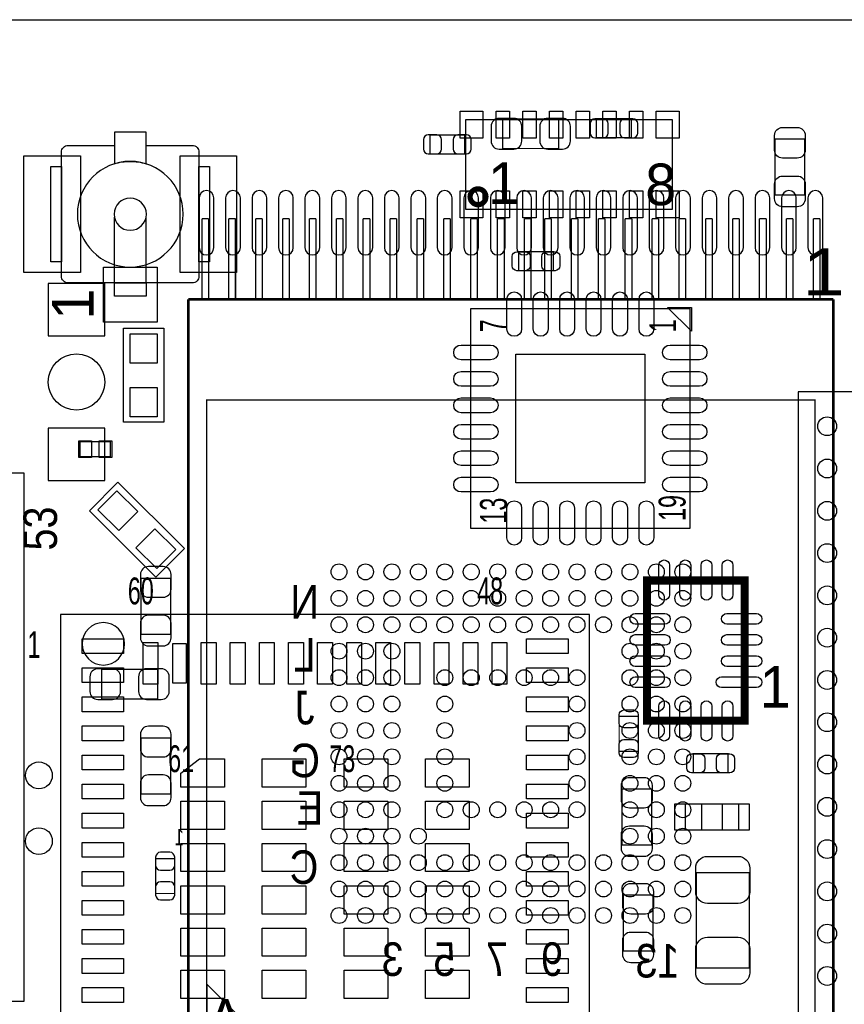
# Model space of a CAD drawing. Extents: x 7.2 to 74.8, y 33.9 to 67.
# Tile 3 of 8: x 24.1 to 39.6, y 48.4 to 67. Entities that reach past the tile are written whole.
import ezdxf
from ezdxf.enums import TextEntityAlignment as Align

# ---------------------------------------------------------------- set-up
doc = ezdxf.new("R2010")
doc.units = 0
for name, color, linetype in [('BG_OUTLINE', 3, 'CONTINUOUS'), ('PG_ASSEMBLY_BOTTOM', 140, 'CONTINUOUS'), ('PG_ASSEMBLY_TOP', 140, 'CONTINUOUS'), ('PIN_BOTTOM', 2, 'CONTINUOUS'), ('PIN_TOP', 160, 'CONTINUOUS')]:
    doc.layers.add(name, color=color, linetype=linetype)

msp = doc.modelspace()

# ---------------------------------------------------------------- linework, layer by layer
at = {"layer": 'BG_OUTLINE'}
msp.add_lwpolyline([(74.799952, 55.992776, 0.414214), (72.800972, 53.993796, 0.414214), (74.799952, 51.994816), (74.799952, 33.993836), (23.949152, 33.993836), (23.949152, 37.493956, 0.414214), (23.451312, 37.994336, 0.414214), (22.950932, 37.493956), (22.950932, 33.993836), (7.200392, 33.993836), (7.200392, 51.994816, 0.414214), (9.199372, 53.993796, 0.414214), (7.200392, 55.992776), (7.199884, 66.987928), (74.799952, 66.987928)], format="xyb", close=True, dxfattribs=at)
at = {"layer": 'PG_ASSEMBLY_BOTTOM'}
for points, const_width in [([(34.250884, 64.551052), (34.250884, 65.110868), (33.190688, 65.110868), (33.190688, 64.551052), (34.250884, 64.551052)], 0.024892), ([(34.962846, 65.113662), (34.962846, 64.75349), (35.622738, 64.75349), (35.622738, 65.113662), (34.962846, 65.113662)], 0.024892), ([(31.813246, 64.808862), (31.813246, 64.44869), (32.473138, 64.44869), (32.473138, 64.808862), (31.813246, 64.808862)], 0.024892), ([(27.503882, 61.69787), (27.503882, 63.22187)], 0.0254), ([(27.503882, 63.22187), (27.630882, 63.22187)], 0.0254), ([(27.630882, 63.22187), (27.630882, 61.69787)], 0.0254), ([(28.011882, 61.69787), (28.011882, 63.22187)], 0.0254), ([(28.011882, 63.22187), (28.138882, 63.22187)], 0.0254), ([(28.138882, 63.22187), (28.138882, 61.69787)], 0.0254), ([(28.519882, 61.69787), (28.519882, 63.22187)], 0.0254), ([(28.519882, 63.22187), (28.646882, 63.22187)], 0.0254), ([(28.646882, 63.22187), (28.646882, 61.69787)], 0.0254), ([(29.027882, 61.69787), (29.027882, 63.22187)], 0.0254), ([(29.027882, 63.22187), (29.154882, 63.22187)], 0.0254), ([(29.154882, 63.22187), (29.154882, 61.69787)], 0.0254), ([(29.535882, 61.69787), (29.535882, 63.22187)], 0.0254), ([(29.535882, 63.22187), (29.662882, 63.22187)], 0.0254), ([(29.662882, 63.22187), (29.662882, 61.69787)], 0.0254), ([(30.043882, 61.69787), (30.043882, 63.22187)], 0.0254), ([(30.043882, 63.22187), (30.170882, 63.22187)], 0.0254), ([(30.170882, 63.22187), (30.170882, 61.69787)], 0.0254), ([(30.551882, 61.69787), (30.551882, 63.22187)], 0.0254), ([(30.551882, 63.22187), (30.678882, 63.22187)], 0.0254), ([(30.678882, 63.22187), (30.678882, 61.69787)], 0.0254), ([(31.059882, 61.69787), (31.059882, 63.22187)], 0.0254), ([(31.059882, 63.22187), (31.186882, 63.22187)], 0.0254), ([(31.186882, 63.22187), (31.186882, 61.69787)], 0.0254), ([(31.567882, 61.69787), (31.567882, 63.22187)], 0.0254), ([(31.567882, 63.22187), (31.694882, 63.22187)], 0.0254), ([(31.694882, 63.22187), (31.694882, 61.69787)], 0.0254), ([(32.075882, 61.69787), (32.075882, 63.22187)], 0.0254), ([(32.075882, 63.22187), (32.202882, 63.22187)], 0.0254), ([(32.202882, 63.22187), (32.202882, 61.69787)], 0.0254), ([(32.583882, 61.69787), (32.583882, 63.22187)], 0.0254), ([(32.583882, 63.22187), (32.710882, 63.22187)], 0.0254), ([(32.710882, 63.22187), (32.710882, 61.69787)], 0.0254), ([(33.091882, 61.69787), (33.091882, 63.22187)], 0.0254), ([(33.091882, 63.22187), (33.218882, 63.22187)], 0.0254), ([(33.218882, 63.22187), (33.218882, 61.69787)], 0.0254), ([(33.599882, 61.69787), (33.599882, 63.22187)], 0.0254), ([(33.599882, 63.22187), (33.726882, 63.22187)], 0.0254), ([(33.726882, 63.22187), (33.726882, 61.69787)], 0.0254), ([(33.980882, 61.69787), (33.980882, 63.22187)], 0.0254), ([(33.980882, 63.22187), (34.107882, 63.22187)], 0.0254), ([(34.107882, 63.22187), (34.107882, 61.69787)], 0.0254), ([(34.488882, 61.69787), (34.488882, 63.22187)], 0.0254), ([(34.488882, 63.22187), (34.615882, 63.22187)], 0.0254), ([(34.615882, 63.22187), (34.615882, 61.69787)], 0.0254), ([(34.996882, 61.69787), (34.996882, 63.22187)], 0.0254), ([(34.996882, 63.22187), (35.123882, 63.22187)], 0.0254), ([(35.123882, 63.22187), (35.123882, 61.69787)], 0.0254), ([(35.504882, 61.69787), (35.504882, 63.22187)], 0.0254), ([(35.504882, 63.22187), (35.631882, 63.22187)], 0.0254), ([(35.631882, 63.22187), (35.631882, 61.69787)], 0.0254), ([(36.012882, 61.69787), (36.012882, 63.22187)], 0.0254), ([(36.012882, 63.22187), (36.139882, 63.22187)], 0.0254), ([(36.139882, 63.22187), (36.139882, 61.69787)], 0.0254), ([(36.520882, 61.69787), (36.520882, 63.22187)], 0.0254), ([(36.520882, 63.22187), (36.647882, 63.22187)], 0.0254), ([(36.647882, 63.22187), (36.647882, 61.69787)], 0.0254), ([(37.028882, 61.69787), (37.028882, 63.22187)], 0.0254), ([(37.028882, 63.22187), (37.155882, 63.22187)], 0.0254), ([(37.155882, 63.22187), (37.155882, 61.69787)], 0.0254), ([(37.536882, 61.69787), (37.536882, 63.22187)], 0.0254), ([(37.536882, 63.22187), (37.663882, 63.22187)], 0.0254), ([(37.663882, 63.22187), (37.663882, 61.69787)], 0.0254), ([(38.044882, 61.69787), (38.044882, 63.22187)], 0.0254), ([(38.044882, 63.22187), (38.171882, 63.22187)], 0.0254), ([(38.171882, 63.22187), (38.171882, 61.69787)], 0.0254), ([(38.552882, 61.69787), (38.552882, 63.22187)], 0.0254), ([(38.552882, 63.22187), (38.679882, 63.22187)], 0.0254), ([(38.679882, 63.22187), (38.679882, 61.69787)], 0.0254), ([(39.060882, 61.69787), (39.060882, 63.22187)], 0.0254), ([(39.060882, 63.22187), (39.187882, 63.22187)], 0.0254), ([(39.187882, 63.22187), (39.187882, 61.69787)], 0.0254), ([(39.441882, 61.69787), (27.249882, 61.69787)], 0.0508), ([(27.249882, 61.69787), (27.249882, 44.88307)], 0.0508), ([(39.441882, 44.88307), (39.441882, 61.69787)], 0.0508), ([(39.095934, 46.790356), (39.095934, 59.790584), (27.59583, 59.790584), (27.59583, 46.790356), (39.095934, 46.790356)], 0.0254), ([(26.351484, 55.361078), (26.9113, 55.361078), (26.9113, 56.421274), (26.351484, 56.421274), (26.351484, 55.361078)], 0.024892), ([(25.606502, 54.697884), (25.606502, 54.138068), (26.666698, 54.138068), (26.666698, 54.697884), (25.606502, 54.697884)], 0.024892), ([(26.351484, 52.338478), (26.9113, 52.338478), (26.9113, 53.398674), (26.351484, 53.398674), (26.351484, 52.338478)], 0.024892), ([(26.989278, 51.115722), (26.629106, 51.115722), (26.629106, 50.45583), (26.989278, 50.45583), (26.989278, 51.115722)], 0.024892)]:
    msp.add_lwpolyline(points, dxfattribs=dict(at, const_width=const_width))
msp.add_lwpolyline([(27.594814, 48.741584), (27.594814, 46.790356), (29.545788, 46.790356)], close=True, dxfattribs=at)
at = {"layer": 'PG_ASSEMBLY_TOP'}
for points in [[(32.492696, 63.396876), (32.492696, 65.098676), (36.394136, 65.098676), (36.394136, 63.396876)], [(24.650192, 62.406276), (24.650192, 64.209676), (24.84882, 64.209676), (24.84882, 62.406276)], [(27.448764, 62.406276), (27.448764, 64.209676), (27.647392, 64.209676), (27.647392, 62.406276)], [(25.848818, 61.758576), (25.848818, 62.008004), (26.448766, 62.008004), (26.448766, 61.758576)], [(36.307776, 61.542168), (36.757864, 61.542168), (36.757864, 61.09208)]]:
    msp.add_lwpolyline(points, close=True, dxfattribs=at)
for points in [[(26.448766, 64.261746), (26.448766, 64.857376), (25.848818, 64.857376), (25.848818, 64.261746, -0.076601), (26.148792, 64.307974, -0.076974)], [(26.042112, 55.179976, 1), (25.239472, 55.179976, 1)]]:
    msp.add_lwpolyline(points, format="xyb", close=True, dxfattribs=at)
for points, const_width in [([(38.9001, 63.669672), (38.340284, 63.669672), (38.340284, 64.729868), (38.9001, 64.729868), (38.9001, 63.669672)], 0.024892), ([(34.149538, 62.599062), (34.149538, 62.23889), (33.489646, 62.23889), (33.489646, 62.599062), (34.149538, 62.599062)], 0.024892), ([(37.76726, 53.727858), (37.76726, 56.378094), (35.917124, 56.378094), (35.917124, 53.727858), (37.76726, 53.727858)], 0.1524), ([(35.752278, 53.14823), (35.392106, 53.14823), (35.392106, 53.808122), (35.752278, 53.808122), (35.752278, 53.14823)], 0.024892), ([(36.791646, 52.73929), (36.791646, 53.099462), (37.451538, 53.099462), (37.451538, 52.73929), (36.791646, 52.73929)], 0.024892), ([(36.0045, 51.373278), (35.444684, 51.373278), (35.444684, 52.433474), (36.0045, 52.433474), (36.0045, 51.373278)], 0.024892), ([(36.850066, 50.847498), (37.850318, 50.847498), (37.850318, 49.047654), (36.850066, 49.047654), (36.850066, 50.847498)], 0.024892), ([(35.470084, 50.426874), (36.0299, 50.426874), (36.0299, 49.366678), (35.470084, 49.366678), (35.470084, 50.426874)], 0.024892)]:
    msp.add_lwpolyline(points, dxfattribs=dict(at, const_width=const_width))
for points in [[(26.448766, 64.607948), (27.321764, 64.607948, -0.414214), (27.448764, 64.480948), (27.448764, 62.135004, -0.414214), (27.321764, 62.008004), (24.97582, 62.008004, -0.414214), (24.84882, 62.135004), (24.84882, 64.480948, -0.414214), (24.97582, 64.607948)], [(27.14879, 63.307976, 1), (25.148794, 63.307976, 1), (27.14879, 63.307976)], [(26.453592, 63.307976, 1), (25.843992, 63.307976, 1), (26.453592, 63.307976)]]:
    msp.add_lwpolyline(points, format="xyb", dxfattribs=at)
for points in [[(24.97582, 64.607948), (25.848818, 64.607948)], [(25.848818, 62.008004), (25.848818, 63.253874)], [(26.448766, 62.008004), (26.448766, 63.253874)], [(32.582866, 61.517022), (32.582866, 57.36717), (36.732718, 57.36717), (36.732718, 61.517022), (32.582866, 61.517022)], [(26.783792, 61.148976), (26.783792, 59.370976), (26.021792, 59.370976), (26.021792, 61.148976), (26.783792, 61.148976)], [(46.273974, 59.946032), (38.773862, 59.946032), (38.773862, 46.646084), (46.273974, 46.646084), (46.273974, 59.946032)], [(25.198324, 59.00293), (25.198324, 58.723022), (25.77846, 58.723022), (25.77846, 59.00293), (25.198324, 59.00293)], [(14.138402, 58.413396), (24.138382, 58.413396), (24.138382, 48.413416), (14.138402, 48.413416), (14.138402, 58.413396)], [(25.916382, 58.237374), (27.173682, 56.980074), (26.634694, 56.441086), (25.377394, 57.698386), (25.916382, 58.237374)], [(24.833072, 55.733696), (24.833072, 45.736256), (34.830512, 45.736256), (34.830512, 55.733696), (24.833072, 55.733696)], [(37.647118, 51.65344), (36.646866, 51.65344), (36.646866, 52.153312), (37.647118, 52.153312), (37.647118, 51.65344)]]:
    msp.add_lwpolyline(points, dxfattribs=at)
at = {"layer": 'PG_ASSEMBLY_TOP', "const_width": 0.09906}
msp.add_lwpolyline([(32.872934, 63.637668, 0.999873), (32.573976, 63.637922, 1.000127), (32.872934, 63.637668)], format="xyb", dxfattribs=at)
at = {"layer": 'PIN_BOTTOM'}
for points in [[(33.120838, 64.540892), (33.400746, 64.540892, 0.414846), (33.55086, 64.691006), (33.55086, 64.970914, 0.414846), (33.400746, 65.121028), (33.120838, 65.121028, 0.414846), (32.970724, 64.970914), (32.970724, 64.691006, 0.414846)], [(34.320734, 65.121028), (34.040826, 65.121028, 0.414846), (33.890712, 64.970914), (33.890712, 64.691006, 0.414846), (34.040826, 64.540892), (34.320734, 64.540892, 0.414846), (34.470848, 64.691006), (34.470848, 64.970914, 0.414846)], [(34.932874, 64.75349), (35.092894, 64.75349, 0.413587), (35.18281, 64.84366), (35.18281, 65.023492, 0.413587), (35.092894, 65.113662), (34.932874, 65.113662, 0.413587), (34.842958, 65.023492), (34.842958, 64.84366, 0.413587)], [(35.65271, 65.113662), (35.49269, 65.113662, 0.413587), (35.402774, 65.023492), (35.402774, 64.84366, 0.413587), (35.49269, 64.75349), (35.65271, 64.75349, 0.413587), (35.742626, 64.84366), (35.742626, 65.023492, 0.413587)], [(31.783274, 64.44869), (31.943294, 64.44869, 0.413587), (32.03321, 64.53886), (32.03321, 64.718692, 0.413587), (31.943294, 64.808862), (31.783274, 64.808862, 0.413587), (31.693358, 64.718692), (31.693358, 64.53886, 0.413587)], [(32.50311, 64.808862), (32.34309, 64.808862, 0.413587), (32.253174, 64.718692), (32.253174, 64.53886, 0.413587), (32.34309, 64.44869), (32.50311, 64.44869, 0.413587), (32.593026, 64.53886), (32.593026, 64.718692, 0.413587)], [(27.450542, 63.61557), (27.450542, 62.67577, 1), (27.729942, 62.67577), (27.729942, 63.61557, 1)], [(27.950922, 63.61557), (27.950922, 62.67577, 1), (28.230322, 62.67577), (28.230322, 63.61557, 1)], [(28.451302, 63.61557), (28.451302, 62.67577, 1), (28.730702, 62.67577), (28.730702, 63.61557, 1)], [(28.951682, 63.61557), (28.951682, 62.67577, 1), (29.231082, 62.67577), (29.231082, 63.61557, 1)], [(29.452062, 63.61557), (29.452062, 62.67577, 1), (29.731462, 62.67577), (29.731462, 63.61557, 1)], [(29.952442, 63.61557), (29.952442, 62.67577, 1), (30.231842, 62.67577), (30.231842, 63.61557, 1)], [(30.452822, 63.61557), (30.452822, 62.67577, 1), (30.732222, 62.67577), (30.732222, 63.61557, 1)], [(30.953202, 63.61557), (30.953202, 62.67577, 1), (31.232602, 62.67577), (31.232602, 63.61557, 1)], [(31.456122, 63.61557), (31.456122, 62.67577, 1), (31.735522, 62.67577), (31.735522, 63.61557, 1)], [(31.953962, 63.61557), (31.953962, 62.67577, 1), (32.233362, 62.67577), (32.233362, 63.61557, 1)], [(32.454342, 63.61557), (32.454342, 62.67577, 1), (32.733742, 62.67577), (32.733742, 63.61557, 1)], [(32.957262, 63.61557), (32.957262, 62.67577, 1), (33.236662, 62.67577), (33.236662, 63.61557, 1)], [(33.455102, 63.61557), (33.455102, 62.67577, 1), (33.734502, 62.67577), (33.734502, 63.61557, 1)], [(33.958022, 63.61557), (33.958022, 62.67577, 1), (34.237422, 62.67577), (34.237422, 63.61557, 1)], [(34.458402, 63.61557), (34.458402, 62.67577, 1), (34.737802, 62.67577), (34.737802, 63.61557, 1)], [(34.956242, 63.61557), (34.956242, 62.67577, 1), (35.235642, 62.67577), (35.235642, 63.61557, 1)], [(35.459162, 63.61557), (35.459162, 62.67577, 1), (35.738562, 62.67577), (35.738562, 63.61557, 1)], [(35.959542, 63.61557), (35.959542, 62.67577, 1), (36.238942, 62.67577), (36.238942, 63.61557, 1)], [(36.459922, 63.61557), (36.459922, 62.67577, 1), (36.739322, 62.67577), (36.739322, 63.61557, 1)], [(36.960302, 63.61557), (36.960302, 62.67577, 1), (37.239702, 62.67577), (37.239702, 63.61557, 1)], [(37.460682, 63.61557), (37.460682, 62.67577, 1), (37.740082, 62.67577), (37.740082, 63.61557, 1)], [(37.961062, 63.61557), (37.961062, 62.67577, 1), (38.240462, 62.67577), (38.240462, 63.61557, 1)], [(38.461442, 63.61557), (38.461442, 62.67577, 1), (38.740842, 62.67577), (38.740842, 63.61557, 1)], [(38.961822, 63.61557), (38.961822, 62.67577, 1), (39.241222, 62.67577), (39.241222, 63.61557, 1)], [(26.341324, 56.491124), (26.341324, 56.211216, 0.414846), (26.491438, 56.061102), (26.771346, 56.061102, 0.414846), (26.92146, 56.211216), (26.92146, 56.491124, 0.414846), (26.771346, 56.641238), (26.491438, 56.641238, 0.414846)], [(26.92146, 55.291228), (26.92146, 55.571136, 0.414846), (26.771346, 55.72125), (26.491438, 55.72125, 0.414846), (26.341324, 55.571136), (26.341324, 55.291228, 0.414846), (26.491438, 55.141114), (26.771346, 55.141114, 0.414846)], [(25.536652, 54.127908), (25.81656, 54.127908, 0.414846), (25.966674, 54.278022), (25.966674, 54.55793, 0.414846), (25.81656, 54.708044), (25.536652, 54.708044, 0.414846), (25.386538, 54.55793), (25.386538, 54.278022, 0.414846)], [(26.736548, 54.708044), (26.45664, 54.708044, 0.414846), (26.306526, 54.55793), (26.306526, 54.278022, 0.414846), (26.45664, 54.127908), (26.736548, 54.127908, 0.414846), (26.886662, 54.278022), (26.886662, 54.55793, 0.414846)], [(26.341324, 53.468524), (26.341324, 53.188616, 0.414846), (26.491438, 53.038502), (26.771346, 53.038502, 0.414846), (26.92146, 53.188616), (26.92146, 53.468524, 0.414846), (26.771346, 53.618638), (26.491438, 53.618638, 0.414846)], [(26.92146, 52.268628), (26.92146, 52.548536, 0.414846), (26.771346, 52.69865), (26.491438, 52.69865, 0.414846), (26.341324, 52.548536), (26.341324, 52.268628, 0.414846), (26.491438, 52.118514), (26.771346, 52.118514, 0.414846)], [(26.629106, 51.145694), (26.629106, 50.985674, 0.413587), (26.719276, 50.895758), (26.899108, 50.895758, 0.413587), (26.989278, 50.985674), (26.989278, 51.145694, 0.413587), (26.899108, 51.23561), (26.719276, 51.23561, 0.413587)], [(26.989278, 50.425858), (26.989278, 50.585878, 0.413587), (26.899108, 50.675794), (26.719276, 50.675794, 0.413587), (26.629106, 50.585878), (26.629106, 50.425858, 0.413587), (26.719276, 50.335942), (26.899108, 50.335942, 0.413587)]]:
    msp.add_lwpolyline(points, format="xyb", close=True, dxfattribs=at)
for points in [[(25.666192, 61.005466), (25.666192, 61.996066), (24.599392, 61.996066), (24.599392, 61.005466)], [(25.666192, 58.269886), (25.666192, 59.260486), (24.599392, 59.260486), (24.599392, 58.269886)]]:
    msp.add_lwpolyline(points, close=True, dxfattribs=at)
for centre, radius in [((25.132792, 60.132976), 0.5334), ((30.095952, 56.5404), 0.149987), ((30.595824, 56.5404), 0.149987), ((31.09595, 56.5404), 0.149987), ((31.595822, 56.5404), 0.149987), ((32.095948, 56.5404), 0.149987), ((32.59582, 56.5404), 0.149987), ((33.095946, 56.5404), 0.149987), ((33.595818, 56.5404), 0.149987), ((34.095944, 56.5404), 0.149987), ((34.595816, 56.5404), 0.149987), ((35.095942, 56.5404), 0.149987), ((35.595814, 56.5404), 0.149987), ((36.09594, 56.5404), 0.149987), ((36.595812, 56.5404), 0.149987), ((30.095952, 56.040528), 0.149987), ((30.595824, 56.040528), 0.149987), ((31.09595, 56.040528), 0.149987), ((31.595822, 56.040528), 0.149987), ((32.095948, 56.040528), 0.149987), ((32.59582, 56.040528), 0.149987), ((33.095946, 56.040528), 0.149987), ((33.595818, 56.040528), 0.149987), ((34.095944, 56.040528), 0.149987), ((34.595816, 56.040528), 0.149987), ((35.095942, 56.040528), 0.149987), ((35.595814, 56.040528), 0.149987), ((36.09594, 56.040528), 0.149987), ((36.595812, 56.040528), 0.149987), ((30.095952, 55.540402), 0.149987), ((30.595824, 55.540402), 0.149987), ((31.09595, 55.540402), 0.149987), ((31.595822, 55.540402), 0.149987), ((32.095948, 55.540402), 0.149987), ((32.59582, 55.540402), 0.149987), ((33.095946, 55.540402), 0.149987), ((33.595818, 55.540402), 0.149987), ((34.095944, 55.540402), 0.149987), ((34.595816, 55.540402), 0.149987), ((35.095942, 55.540402), 0.149987), ((35.595814, 55.540402), 0.149987), ((36.09594, 55.540402), 0.149987), ((36.595812, 55.540402), 0.149987), ((30.095952, 55.04053), 0.149987), ((30.595824, 55.04053), 0.149987), ((31.09595, 55.04053), 0.149987), ((35.595814, 55.04053), 0.149987), ((36.09594, 55.04053), 0.149987), ((36.595812, 55.04053), 0.149987), ((30.095952, 54.540404), 0.149987), ((30.595824, 54.540404), 0.149987), ((31.09595, 54.540404), 0.149987), ((32.095948, 54.540404), 0.149987), ((32.59582, 54.540404), 0.149987), ((33.095946, 54.540404), 0.149987), ((33.595818, 54.540404), 0.149987), ((34.095944, 54.540404), 0.149987), ((34.595816, 54.540404), 0.149987), ((35.595814, 54.540404), 0.149987), ((36.09594, 54.540404), 0.149987), ((36.595812, 54.540404), 0.149987), ((30.095952, 54.040532), 0.149987), ((30.595824, 54.040532), 0.149987), ((31.09595, 54.040532), 0.149987), ((32.095948, 54.040532), 0.149987), ((34.595816, 54.040532), 0.149987), ((35.595814, 54.040532), 0.149987), ((36.09594, 54.040532), 0.149987), ((36.595812, 54.040532), 0.149987), ((30.095952, 53.540406), 0.149987), ((30.595824, 53.540406), 0.149987), ((31.09595, 53.540406), 0.149987), ((32.095948, 53.540406), 0.149987), ((34.595816, 53.540406), 0.149987), ((35.595814, 53.540406), 0.149987), ((36.09594, 53.540406), 0.149987), ((36.595812, 53.540406), 0.149987), ((30.095952, 53.040534), 0.149987), ((30.595824, 53.040534), 0.149987), ((31.09595, 53.040534), 0.149987), ((32.095948, 53.040534), 0.149987), ((34.595816, 53.040534), 0.149987), ((35.595814, 53.040534), 0.149987), ((36.09594, 53.040534), 0.149987), ((36.595812, 53.040534), 0.149987), ((24.421592, 52.690776), 0.254), ((30.095952, 52.540408), 0.149987), ((30.595824, 52.540408), 0.149987), ((31.09595, 52.540408), 0.149987), ((32.095948, 52.540408), 0.149987), ((34.595816, 52.540408), 0.149987), ((35.595814, 52.540408), 0.149987), ((36.09594, 52.540408), 0.149987), ((36.595812, 52.540408), 0.149987), ((30.095952, 52.040536), 0.149987), ((30.595824, 52.040536), 0.149987), ((31.09595, 52.040536), 0.149987), ((32.095948, 52.040536), 0.149987), ((32.59582, 52.040536), 0.149987), ((33.095946, 52.040536), 0.149987), ((33.595818, 52.040536), 0.149987), ((34.095944, 52.040536), 0.149987), ((34.595816, 52.040536), 0.149987), ((35.595814, 52.040536), 0.149987), ((36.09594, 52.040536), 0.149987), ((36.595812, 52.040536), 0.149987), ((24.421592, 51.446176), 0.254), ((30.095952, 51.54041), 0.149987), ((30.595824, 51.54041), 0.149987), ((31.09595, 51.54041), 0.149987), ((31.595822, 51.54041), 0.149987), ((35.595814, 51.54041), 0.149987), ((36.09594, 51.54041), 0.149987), ((36.595812, 51.54041), 0.149987), ((30.095952, 51.040538), 0.149987), ((30.595824, 51.040538), 0.149987), ((31.09595, 51.040538), 0.149987), ((31.595822, 51.040538), 0.149987), ((32.095948, 51.040538), 0.149987), ((32.59582, 51.040538), 0.149987), ((33.095946, 51.040538), 0.149987), ((33.595818, 51.040538), 0.149987), ((34.095944, 51.040538), 0.149987), ((34.595816, 51.040538), 0.149987), ((35.095942, 51.040538), 0.149987), ((35.595814, 51.040538), 0.149987), ((36.09594, 51.040538), 0.149987), ((36.595812, 51.040538), 0.149987), ((30.095952, 50.540412), 0.149987), ((30.595824, 50.540412), 0.149987), ((31.09595, 50.540412), 0.149987), ((31.595822, 50.540412), 0.149987), ((32.095948, 50.540412), 0.149987), ((32.59582, 50.540412), 0.149987), ((33.095946, 50.540412), 0.149987), ((33.595818, 50.540412), 0.149987), ((34.095944, 50.540412), 0.149987), ((34.595816, 50.540412), 0.149987), ((35.095942, 50.540412), 0.149987), ((35.595814, 50.540412), 0.149987), ((36.09594, 50.540412), 0.149987), ((36.595812, 50.540412), 0.149987), ((30.095952, 50.04054), 0.149987), ((30.595824, 50.04054), 0.149987), ((31.09595, 50.04054), 0.149987), ((31.595822, 50.04054), 0.149987), ((32.095948, 50.04054), 0.149987), ((32.59582, 50.04054), 0.149987), ((33.095946, 50.04054), 0.149987), ((33.595818, 50.04054), 0.149987), ((34.095944, 50.04054), 0.149987), ((34.595816, 50.04054), 0.149987), ((35.095942, 50.04054), 0.149987), ((35.595814, 50.04054), 0.149987), ((36.09594, 50.04054), 0.149987), ((36.595812, 50.04054), 0.149987)]:
    msp.add_circle(centre, radius, dxfattribs=at)
at = {"layer": 'PIN_TOP'}
for points in [[(32.383476, 64.748156), (32.383476, 65.256156), (32.815276, 65.256156), (32.815276, 64.748156)], [(33.066736, 64.748156), (33.066736, 65.256156), (33.320736, 65.256156), (33.320736, 64.748156)], [(33.569656, 64.748156), (33.569656, 65.256156), (33.823656, 65.256156), (33.823656, 64.748156)], [(34.075116, 64.748156), (34.075116, 65.256156), (34.329116, 65.256156), (34.329116, 64.748156)], [(34.578036, 64.748156), (34.578036, 65.256156), (34.832036, 65.256156), (34.832036, 64.748156)], [(35.083496, 64.748156), (35.083496, 65.256156), (35.337496, 65.256156), (35.337496, 64.748156)], [(35.586416, 64.748156), (35.586416, 65.256156), (35.840416, 65.256156), (35.840416, 64.748156)], [(36.091876, 64.748156), (36.091876, 65.256156), (36.523676, 65.256156), (36.523676, 64.748156)], [(24.140414, 62.203076), (24.140414, 64.412876), (25.207214, 64.412876), (25.207214, 62.203076)], [(27.09037, 62.203076), (27.09037, 64.412876), (28.15717, 64.412876), (28.15717, 62.203076)], [(32.815276, 63.747396), (32.815276, 63.239396), (32.383476, 63.239396), (32.383476, 63.747396)], [(33.066736, 63.239396), (33.066736, 63.747396), (33.320736, 63.747396), (33.320736, 63.239396)], [(33.569656, 63.239396), (33.569656, 63.747396), (33.823656, 63.747396), (33.823656, 63.239396)], [(34.075116, 63.239396), (34.075116, 63.747396), (34.329116, 63.747396), (34.329116, 63.239396)], [(34.578036, 63.239396), (34.578036, 63.747396), (34.832036, 63.747396), (34.832036, 63.239396)], [(35.083496, 63.239396), (35.083496, 63.747396), (35.337496, 63.747396), (35.337496, 63.239396)], [(35.586416, 63.239396), (35.586416, 63.747396), (35.840416, 63.747396), (35.840416, 63.239396)], [(36.523676, 63.747396), (36.523676, 63.239396), (36.091876, 63.239396), (36.091876, 63.747396)], [(25.640792, 61.26226), (25.640792, 62.30366), (26.656792, 62.30366), (26.656792, 61.26226)], [(26.656792, 60.488576), (26.148792, 60.488576), (26.148792, 61.047376), (26.656792, 61.047376)], [(33.438592, 60.661296), (35.876992, 60.661296), (35.876992, 58.222896), (33.438592, 58.222896)], [(26.656792, 59.472576), (26.148792, 59.472576), (26.148792, 60.031376), (26.656792, 60.031376)], [(25.178385, 59.022996), (25.418415, 59.022996), (25.418415, 58.702956), (25.178385, 58.702956)], [(25.558369, 59.022996), (25.798399, 59.022996), (25.798399, 58.702956), (25.558369, 58.702956)], [(26.293553, 57.680425), (25.934343, 57.321215), (25.539211, 57.716347), (25.898421, 58.075557)], [(27.011865, 56.962113), (26.652655, 56.602903), (26.257523, 56.998035), (26.616733, 57.357245)], [(25.236932, 55.273956), (26.024332, 55.273956), (26.024332, 54.994556), (25.236932, 54.994556)], [(26.392632, 54.415436), (26.392632, 55.202836), (26.672032, 55.202836), (26.672032, 54.415436)], [(26.956512, 54.434486), (26.956512, 55.183786), (27.205432, 55.183786), (27.205432, 54.434486)], [(27.492452, 54.415436), (27.492452, 55.202836), (27.771852, 55.202836), (27.771852, 54.415436)], [(28.041092, 54.415436), (28.041092, 55.202836), (28.320492, 55.202836), (28.320492, 54.415436)], [(28.592272, 54.415436), (28.592272, 55.202836), (28.871672, 55.202836), (28.871672, 54.415436)], [(29.143452, 54.415436), (29.143452, 55.202836), (29.422852, 55.202836), (29.422852, 54.415436)], [(29.692092, 54.415436), (29.692092, 55.202836), (29.971492, 55.202836), (29.971492, 54.415436)], [(30.240732, 54.415436), (30.240732, 55.202836), (30.520132, 55.202836), (30.520132, 54.415436)], [(30.791912, 54.415436), (30.791912, 55.202836), (31.071312, 55.202836), (31.071312, 54.415436)], [(31.343092, 54.415436), (31.343092, 55.202836), (31.622492, 55.202836), (31.622492, 54.415436)], [(31.891732, 54.415436), (31.891732, 55.202836), (32.171132, 55.202836), (32.171132, 54.415436)], [(32.442912, 54.415436), (32.442912, 55.202836), (32.722312, 55.202836), (32.722312, 54.415436)], [(32.991552, 54.415436), (32.991552, 55.202836), (33.270952, 55.202836), (33.270952, 54.415436)], [(33.639252, 55.273956), (34.426652, 55.273956), (34.426652, 54.994556), (33.639252, 54.994556)], [(25.236932, 54.725316), (26.024332, 54.725316), (26.024332, 54.445916), (25.236932, 54.445916)], [(33.639252, 54.725316), (34.426652, 54.725316), (34.426652, 54.445916), (33.639252, 54.445916)], [(25.236932, 54.174136), (26.024332, 54.174136), (26.024332, 53.894736), (25.236932, 53.894736)], [(33.639252, 54.174136), (34.426652, 54.174136), (34.426652, 53.894736), (33.639252, 53.894736)], [(25.236932, 53.625496), (26.024332, 53.625496), (26.024332, 53.346096), (25.236932, 53.346096)], [(33.639252, 53.625496), (34.426652, 53.625496), (34.426652, 53.346096), (33.639252, 53.346096)], [(25.236932, 53.074316), (26.024332, 53.074316), (26.024332, 52.794916), (25.236932, 52.794916)], [(27.107642, 52.467256), (27.107642, 52.733956), (27.456892, 53.000656), (27.933142, 53.000656), (27.933142, 52.467256)], [(28.644342, 53.000656), (29.469842, 53.000656), (29.469842, 52.467256), (28.644342, 52.467256)], [(30.193742, 53.000656), (31.019242, 53.000656), (31.019242, 52.467256), (30.193742, 52.467256)], [(31.730442, 53.000656), (32.555942, 53.000656), (32.555942, 52.467256), (31.730442, 52.467256)], [(33.639252, 53.074316), (34.426652, 53.074316), (34.426652, 52.794916), (33.639252, 52.794916)], [(25.236932, 52.525676), (26.024332, 52.525676), (26.024332, 52.246276), (25.236932, 52.246276)], [(33.639252, 52.525676), (34.426652, 52.525676), (34.426652, 52.246276), (33.639252, 52.246276)], [(27.107642, 52.200556), (27.933142, 52.200556), (27.933142, 51.667156), (27.107642, 51.667156)], [(28.644342, 52.200556), (29.469842, 52.200556), (29.469842, 51.667156), (28.644342, 51.667156)], [(30.193742, 52.200556), (31.019242, 52.200556), (31.019242, 51.667156), (30.193742, 51.667156)], [(31.730442, 52.200556), (32.555942, 52.200556), (32.555942, 51.667156), (31.730442, 51.667156)], [(25.236932, 51.974496), (26.024332, 51.974496), (26.024332, 51.695096), (25.236932, 51.695096)], [(33.639252, 51.974496), (34.426652, 51.974496), (34.426652, 51.695096), (33.639252, 51.695096)], [(36.446841, 52.153439), (36.946967, 52.153439), (36.946967, 51.653313), (36.446841, 51.653313)], [(37.347017, 52.153439), (37.847143, 52.153439), (37.847143, 51.653313), (37.347017, 51.653313)], [(25.236932, 51.423316), (26.024332, 51.423316), (26.024332, 51.143916), (25.236932, 51.143916)], [(33.639252, 51.423316), (34.426652, 51.423316), (34.426652, 51.143916), (33.639252, 51.143916)], [(27.107642, 51.402996), (27.933142, 51.402996), (27.933142, 50.869596), (27.107642, 50.869596)], [(28.644342, 51.402996), (29.469842, 51.402996), (29.469842, 50.869596), (28.644342, 50.869596)], [(30.193742, 51.402996), (31.019242, 51.402996), (31.019242, 50.869596), (30.193742, 50.869596)], [(31.730442, 51.402996), (32.555942, 51.402996), (32.555942, 50.869596), (31.730442, 50.869596)], [(25.236932, 50.874676), (26.024332, 50.874676), (26.024332, 50.595276), (25.236932, 50.595276)], [(33.639252, 50.874676), (34.426652, 50.874676), (34.426652, 50.595276), (33.639252, 50.595276)], [(27.107642, 50.600356), (27.933142, 50.600356), (27.933142, 50.066956), (27.107642, 50.066956)], [(28.644342, 50.600356), (29.469842, 50.600356), (29.469842, 50.066956), (28.644342, 50.066956)], [(30.193742, 50.600356), (31.019242, 50.600356), (31.019242, 50.066956), (30.193742, 50.066956)], [(31.730442, 50.600356), (32.555942, 50.600356), (32.555942, 50.066956), (31.730442, 50.066956)], [(25.236932, 50.326036), (26.024332, 50.326036), (26.024332, 50.046636), (25.236932, 50.046636)], [(33.639252, 50.326036), (34.426652, 50.326036), (34.426652, 50.046636), (33.639252, 50.046636)], [(25.236932, 49.774856), (26.024332, 49.774856), (26.024332, 49.495456), (25.236932, 49.495456)], [(27.107642, 49.802796), (27.933142, 49.802796), (27.933142, 49.269396), (27.107642, 49.269396)], [(28.644342, 49.802796), (29.469842, 49.802796), (29.469842, 49.269396), (28.644342, 49.269396)], [(30.193742, 49.802796), (31.019242, 49.802796), (31.019242, 49.269396), (30.193742, 49.269396)], [(31.730442, 49.802796), (32.555942, 49.802796), (32.555942, 49.269396), (31.730442, 49.269396)], [(33.639252, 49.774856), (34.426652, 49.774856), (34.426652, 49.495456), (33.639252, 49.495456)], [(25.236932, 49.223676), (26.024332, 49.223676), (26.024332, 48.944276), (25.236932, 48.944276)], [(33.639252, 49.223676), (34.426652, 49.223676), (34.426652, 48.944276), (33.639252, 48.944276)], [(27.107642, 49.002696), (27.933142, 49.002696), (27.933142, 48.469296), (27.107642, 48.469296)], [(28.644342, 49.002696), (29.469842, 49.002696), (29.469842, 48.469296), (28.644342, 48.469296)], [(30.193742, 49.002696), (31.019242, 49.002696), (31.019242, 48.469296), (30.193742, 48.469296)], [(31.730442, 49.002696), (32.555942, 49.002696), (32.555942, 48.469296), (31.730442, 48.469296)], [(25.236932, 48.675036), (26.024332, 48.675036), (26.024332, 48.395636), (25.236932, 48.395636)], [(33.639252, 48.675036), (34.426652, 48.675036), (34.426652, 48.395636), (33.639252, 48.395636)]]:
    msp.add_lwpolyline(points, close=True, dxfattribs=at)
for points in [[(38.91026, 64.799718), (38.91026, 64.51981, -0.414846), (38.760146, 64.369696), (38.480238, 64.369696, -0.414846), (38.330124, 64.51981), (38.330124, 64.799718, -0.414846), (38.480238, 64.949832), (38.760146, 64.949832, -0.414846)], [(38.330124, 63.599822), (38.330124, 63.87973, -0.414846), (38.480238, 64.029844), (38.760146, 64.029844, -0.414846), (38.91026, 63.87973), (38.91026, 63.599822, -0.414846), (38.760146, 63.449708), (38.480238, 63.449708, -0.414846)], [(33.459674, 62.599062), (33.619694, 62.599062, -0.413587), (33.70961, 62.508892), (33.70961, 62.32906, -0.413587), (33.619694, 62.23889), (33.459674, 62.23889, -0.413587), (33.369758, 62.32906), (33.369758, 62.508892, -0.413587)], [(34.17951, 62.23889), (34.01949, 62.23889, -0.413587), (33.929574, 62.32906), (33.929574, 62.508892, -0.413587), (34.01949, 62.599062), (34.17951, 62.599062, -0.413587), (34.269426, 62.508892), (34.269426, 62.32906, -0.413587)], [(33.268158, 61.1378), (33.268158, 61.6966, -1), (33.547558, 61.6966), (33.547558, 61.1378, -1)], [(33.76803, 61.1378), (33.76803, 61.6966, -1), (34.04743, 61.6966), (34.04743, 61.1378, -1)], [(34.268156, 61.1378), (34.268156, 61.6966, -1), (34.547556, 61.6966), (34.547556, 61.1378, -1)], [(34.768028, 61.1378), (34.768028, 61.6966, -1), (35.047428, 61.6966), (35.047428, 61.1378, -1)], [(35.268154, 61.1378), (35.268154, 61.6966, -1), (35.547554, 61.6966), (35.547554, 61.1378, -1)], [(35.768026, 61.1378), (35.768026, 61.6966, -1), (36.047426, 61.6966), (36.047426, 61.1378, -1)], [(32.962088, 60.55233), (32.403288, 60.55233, -1), (32.403288, 60.83173), (32.962088, 60.83173, -1)], [(36.912296, 60.55233), (36.353496, 60.55233, -1), (36.353496, 60.83173), (36.912296, 60.83173, -1)], [(32.962088, 60.052458), (32.403288, 60.052458, -1), (32.403288, 60.331858), (32.962088, 60.331858, -1)], [(36.912296, 60.052458), (36.353496, 60.052458, -1), (36.353496, 60.331858), (36.912296, 60.331858, -1)], [(32.962088, 59.552332), (32.403288, 59.552332, -1), (32.403288, 59.831732), (32.962088, 59.831732, -1)], [(36.912296, 59.552332), (36.353496, 59.552332, -1), (36.353496, 59.831732), (36.912296, 59.831732, -1)], [(32.962088, 59.05246), (32.403288, 59.05246, -1), (32.403288, 59.33186), (32.962088, 59.33186, -1)], [(36.912296, 59.05246), (36.353496, 59.05246, -1), (36.353496, 59.33186), (36.912296, 59.33186, -1)], [(32.962088, 58.552334), (32.403288, 58.552334, -1), (32.403288, 58.831734), (32.962088, 58.831734, -1)], [(36.912296, 58.552334), (36.353496, 58.552334, -1), (36.353496, 58.831734), (36.912296, 58.831734, -1)], [(32.962088, 58.052462), (32.403288, 58.052462, -1), (32.403288, 58.331862), (32.962088, 58.331862, -1)], [(36.912296, 58.052462), (36.353496, 58.052462, -1), (36.353496, 58.331862), (36.912296, 58.331862, -1)], [(33.268158, 57.187592), (33.268158, 57.746392, -1), (33.547558, 57.746392), (33.547558, 57.187592, -1)], [(33.76803, 57.187592), (33.76803, 57.746392, -1), (34.04743, 57.746392), (34.04743, 57.187592, -1)], [(34.268156, 57.187592), (34.268156, 57.746392, -1), (34.547556, 57.746392), (34.547556, 57.187592, -1)], [(34.768028, 57.187592), (34.768028, 57.746392, -1), (35.047428, 57.746392), (35.047428, 57.187592, -1)], [(35.268154, 57.187592), (35.268154, 57.746392, -1), (35.547554, 57.746392), (35.547554, 57.187592, -1)], [(35.768026, 57.187592), (35.768026, 57.746392, -1), (36.047426, 57.746392), (36.047426, 57.187592, -1)], [(36.343844, 56.66486), (36.343844, 56.10606, -1), (36.140644, 56.10606), (36.140644, 56.66486, -1)], [(36.743894, 56.66486), (36.743894, 56.10606, -1), (36.540694, 56.10606), (36.540694, 56.66486, -1)], [(37.14369, 56.66486), (37.14369, 56.10606, -1), (36.94049, 56.10606), (36.94049, 56.66486, -1)], [(37.54374, 56.66486), (37.54374, 56.10606, -1), (37.34054, 56.10606), (37.34054, 56.66486, -1)], [(35.697668, 55.754524), (36.256468, 55.754524, -1), (36.256468, 55.551324), (35.697668, 55.551324, -1)], [(37.427916, 55.754524), (37.986716, 55.754524, -1), (37.986716, 55.551324), (37.427916, 55.551324, -1)], [(35.697668, 55.354474), (36.256468, 55.354474, -1), (36.256468, 55.151274), (35.697668, 55.151274, -1)], [(37.427916, 55.354474), (37.986716, 55.354474, -1), (37.986716, 55.151274), (37.427916, 55.151274, -1)], [(35.697668, 54.954678), (36.256468, 54.954678, -1), (36.256468, 54.751478), (35.697668, 54.751478, -1)], [(37.427916, 54.954678), (37.986716, 54.954678, -1), (37.986716, 54.751478), (37.427916, 54.751478, -1)], [(35.697668, 54.554628), (36.256468, 54.554628, -1), (36.256468, 54.351428), (35.697668, 54.351428, -1)], [(37.326316, 54.554628), (37.986716, 54.554628, -1), (37.986716, 54.351428), (37.326316, 54.351428, -1)], [(36.343844, 53.999892), (36.343844, 53.441092, -1), (36.140644, 53.441092), (36.140644, 53.999892, -1)], [(36.743894, 53.999892), (36.743894, 53.441092, -1), (36.540694, 53.441092), (36.540694, 53.999892, -1)], [(37.14369, 53.999892), (37.14369, 53.441092, -1), (36.94049, 53.441092), (36.94049, 53.999892, -1)], [(37.54374, 53.999892), (37.54374, 53.441092, -1), (37.34054, 53.441092), (37.34054, 53.999892, -1)], [(35.752278, 53.838094), (35.752278, 53.678074, -0.413587), (35.662108, 53.588158), (35.482276, 53.588158, -0.413587), (35.392106, 53.678074), (35.392106, 53.838094, -0.413587), (35.482276, 53.92801), (35.662108, 53.92801, -0.413587)], [(35.392106, 53.118258), (35.392106, 53.278278, -0.413587), (35.482276, 53.368194), (35.662108, 53.368194, -0.413587), (35.752278, 53.278278), (35.752278, 53.118258, -0.413587), (35.662108, 53.028342), (35.482276, 53.028342, -0.413587)], [(36.761674, 53.099462), (36.921694, 53.099462, -0.413587), (37.01161, 53.009292), (37.01161, 52.82946, -0.413587), (36.921694, 52.73929), (36.761674, 52.73929, -0.413587), (36.671758, 52.82946), (36.671758, 53.009292, -0.413587)], [(37.48151, 52.73929), (37.32149, 52.73929, -0.413587), (37.231574, 52.82946), (37.231574, 53.009292, -0.413587), (37.32149, 53.099462), (37.48151, 53.099462, -0.413587), (37.571426, 53.009292), (37.571426, 52.82946, -0.413587)], [(36.01466, 52.503324), (36.01466, 52.223416, -0.414846), (35.864546, 52.073302), (35.584638, 52.073302, -0.414846), (35.434524, 52.223416), (35.434524, 52.503324, -0.414846), (35.584638, 52.653438), (35.864546, 52.653438, -0.414846)], [(35.434524, 51.303428), (35.434524, 51.583336, -0.414846), (35.584638, 51.73345), (35.864546, 51.73345, -0.414846), (36.01466, 51.583336), (36.01466, 51.303428, -0.414846), (35.864546, 51.153314), (35.584638, 51.153314, -0.414846)], [(37.860224, 50.937668), (37.860224, 50.48758, -0.414414), (37.64026, 50.267616), (37.060124, 50.267616, -0.414414), (36.84016, 50.48758), (36.84016, 50.937668, -0.414414), (37.060124, 51.157632), (37.64026, 51.157632, -0.414414)], [(36.04006, 50.496724), (36.04006, 50.216816, -0.414846), (35.889946, 50.066702), (35.610038, 50.066702, -0.414846), (35.459924, 50.216816), (35.459924, 50.496724, -0.414846), (35.610038, 50.646838), (35.889946, 50.646838, -0.414846)], [(35.459924, 49.296828), (35.459924, 49.576736, -0.414846), (35.610038, 49.72685), (35.889946, 49.72685, -0.414846), (36.04006, 49.576736), (36.04006, 49.296828, -0.414846), (35.889946, 49.146714), (35.610038, 49.146714, -0.414846)], [(36.84016, 48.957484), (36.84016, 49.407572, -0.414414), (37.060124, 49.627536), (37.64026, 49.627536, -0.414414), (37.860224, 49.407572), (37.860224, 48.957484, -0.414414), (37.64026, 48.73752), (37.060124, 48.73752, -0.414414)]]:
    msp.add_lwpolyline(points, format="xyb", close=True, dxfattribs=at)
for centre in [(39.324026, 59.296046), (39.324026, 58.495946), (39.324026, 57.6961), (39.324026, 56.896), (39.324026, 56.096154), (39.324026, 55.296054), (39.324026, 54.495954), (39.324026, 53.696108), (39.324026, 52.896008), (39.324026, 52.096162), (39.324026, 51.296062), (39.324026, 50.495962), (39.324026, 49.696116), (39.324026, 48.896016)]:
    msp.add_circle(centre, 0.1778, dxfattribs=at)

# ---------------------------------------------------------------- texts
at = {"layer": 'PG_ASSEMBLY_BOTTOM', "text_generation_flag": 2, "width": 0.88}
for s, p in [('N', (29.445966, 55.655464)), ('L', (29.445966, 54.655466)), ('J', (29.445966, 53.655468)), ('G', (29.445966, 52.65547)), ('E', (29.545788, 51.755548)), ('C', (29.435806, 50.636424)), ('3', (31.10992, 48.896524)), ('5', (32.08782, 48.896524)), ('7', (33.08477, 48.896524)), ('9', (34.121852, 48.896524)), ('13', (36.116768, 48.866552))]:
    msp.add_text(s, height=0.635, dxfattribs=at).set_placement(p, align=Align.CENTER)
at = {"layer": 'PG_ASSEMBLY_BOTTOM', "text_generation_flag": 2, "width": 0.75}
msp.add_text('1', height=0.3048, dxfattribs=at).set_placement((27.164792, 51.369976))
at = {"layer": 'PG_ASSEMBLY_BOTTOM', "text_generation_flag": 2}
msp.add_text('A', height=0.7874, dxfattribs=at).set_placement((27.947366, 47.674276), align=Align.CENTER)
at = {"layer": 'PG_ASSEMBLY_TOP'}
for s, p in [('1', (32.913066, 63.503556)), ('8', (35.884866, 63.478156)), ('1', (38.050724, 53.972206))]:
    msp.add_text(s, height=0.7874, dxfattribs=at).set_placement(p)
for s, height, width, p in [('1', 0.889, 1.2, (38.861492, 61.771276)), ('60', 0.508, 0.65, (26.103072, 55.926736)), ('48', 0.508, 0.65, (32.707072, 55.926736)), ('1', 0.508, 0.65, (24.208232, 54.910736)), ('61', 0.508, 0.65, (26.865072, 52.751736)), ('73', 0.508, 0.65, (29.913072, 52.751736))]:
    msp.add_text(s, height=height, dxfattribs=dict(at, width=width)).set_placement(p)
msp.add_text('1', height=0.7874, rotation=90, dxfattribs=at).set_placement((25.455372, 61.314076))
for s, height, width, p in [('7', 0.508, 0.65, (33.269174, 61.072776)), ('1', 0.508, 0.65, (36.469574, 61.072776)), ('19', 0.508, 0.65, (36.647374, 57.504076)), ('53', 0.635, 0.88, (24.764492, 56.945276)), ('13', 0.508, 0.65, (33.269174, 57.453276))]:
    msp.add_text(s, height=height, rotation=90, dxfattribs=dict(at, width=width)).set_placement(p)

doc.saveas('drawing.dxf')
